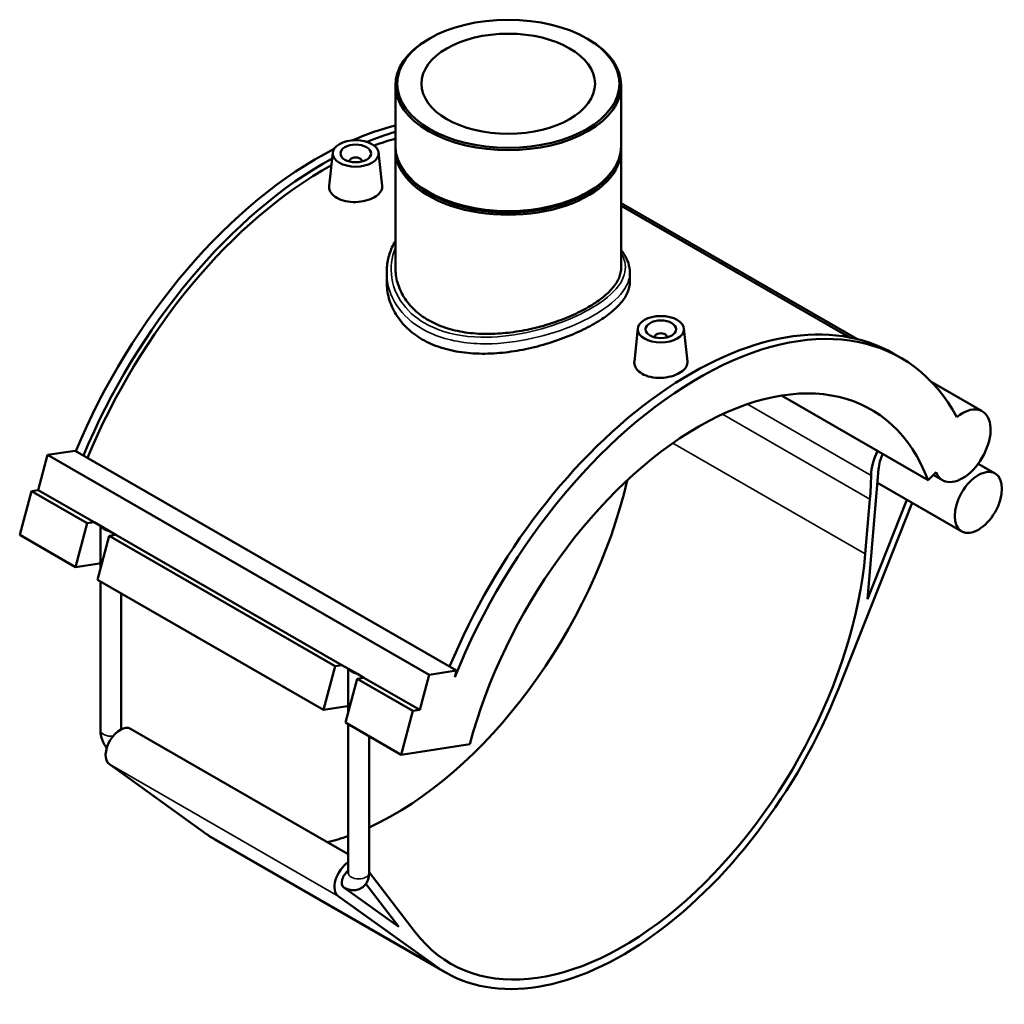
# Model space of a CAD drawing. Header units: millimetres. Extents: x -15 to 1117, y -217 to 1281.
# Tile 8 of 8: x 796 to 1117, y 645 to 966. Entities that reach past the tile are written whole.
import ezdxf

# ---------------------------------------------------------------- set-up
doc = ezdxf.new("R2010")
doc.units = ezdxf.units.MM
doc.layers.add('Visible (ISO)', color=7, linetype='Continuous', lineweight=50)
doc.layers.add('Visible Narrow (ISO)', color=7, linetype='Continuous', lineweight=35)

msp = doc.modelspace()

# ---------------------------------------------------------------- linework, layer by layer
at = {"layer": 'Visible (ISO)'}
for p, q in [((929.442, 960.034), (929.04, 959.8)), ((980.919, 960.034), (981.321, 959.8)), ((918.354, 944.863), (918.354, 925.023)), ((992.007, 944.863), (992.007, 925.023)), ((897.914, 922.855), (896.757, 912.062)), ((912.886, 922.855), (914.046, 912.033)), ((918.354, 923.797), (918.354, 885.343)), ((992.007, 923.797), (992.007, 885.343)), ((903.4, 920.136), (903.4, 919.95)), ((907.4, 920.136), (907.4, 919.95)), ((929.395, 909.88), (929.04, 910.086)), ((980.966, 909.88), (981.321, 910.086)), ((992.007, 906.378), (1068.871, 862.114)), ((992.007, 905.508), (1066.452, 862.638)), ((915.521, 883.793), (915.521, 880.677)), ((994.84, 883.793), (994.84, 880.677)), ((997.475, 865.522), (996.318, 854.729)), ((1012.446, 865.522), (1013.607, 854.7)), ((1002.961, 862.617), (1002.961, 862.803)), ((1006.961, 862.617), (1006.961, 862.803)), ((1083.259, 855.945), (1080.77, 857.379)), ((1093.328, 848.031), (1109.848, 838.517)), ((1044.324, 843.638), (1092.158, 816.093)), ((804.876, 824.264), (813.846, 825.655)), ((813.846, 825.655), (938.297, 753.988)), ((801.829, 812.829), (804.876, 824.264)), ((804.876, 824.264), (929.327, 752.598)), ((1072.385, 777.255), (1075.995, 819.624)), ((1108.49, 821.408), (1113.996, 818.238)), ((1092.158, 816.093), (1094.745, 818.672)), ((1093.845, 817.774), (1096.893, 816.019)), ((799.586, 812.482), (801.829, 812.829)), ((801.829, 812.829), (820.028, 802.349)), ((1075.616, 815.174), (1103.113, 799.339)), ((795.777, 798.188), (799.586, 812.482)), ((799.586, 812.482), (817.785, 802.001)), ((1073.166, 809.901), (1071.641, 792.008)), ((1085.234, 809.636), (1072.385, 777.255)), ((1062.94, 748.055), (1086.977, 808.632)), ((813.976, 787.708), (817.785, 802.001)), ((817.785, 802.001), (820.028, 802.349)), ((820.028, 802.349), (822.132, 801.138)), ((822.108, 787.234), (822.108, 801.151)), ((822.132, 801.138), (825.084, 799.438)), ((795.777, 798.188), (813.976, 787.708)), ((824.945, 797.879), (821.136, 783.585)), ((827.187, 798.226), (824.945, 797.879)), ((824.945, 797.879), (898.678, 755.418)), ((825.084, 799.438), (827.187, 798.226)), ((827.187, 798.226), (900.921, 755.766)), ((821.825, 788.925), (813.976, 787.708)), ((821.136, 783.585), (894.869, 741.125)), ((822.108, 734.52), (822.108, 783.025)), ((828.858, 734.793), (828.858, 779.138)), ((894.869, 741.125), (898.678, 755.418)), ((898.678, 755.418), (900.921, 755.766)), ((900.921, 755.766), (903.025, 754.554)), ((903.001, 740.651), (903.001, 754.568)), ((903.025, 754.554), (905.977, 752.855)), ((905.977, 752.855), (908.08, 751.643)), ((926.28, 741.163), (929.327, 752.598)), ((929.327, 752.598), (938.297, 753.988)), ((938.297, 753.988), (937.73, 751.859)), ((905.838, 751.295), (902.029, 737.002)), ((908.08, 751.643), (905.838, 751.295)), ((905.838, 751.295), (924.037, 740.815)), ((908.08, 751.643), (926.28, 741.163)), ((902.718, 742.342), (894.869, 741.125)), ((920.228, 726.522), (924.037, 740.815)), ((924.037, 740.815), (926.28, 741.163)), ((902.029, 737.002), (920.228, 726.522)), ((903.001, 687.937), (903.001, 736.442)), ((831.963, 734.981), (903.001, 694.072)), ((909.751, 687.937), (909.751, 732.555)), ((920.228, 726.522), (942.654, 729.999)), ((856.736, 700.625), (825.035, 723.405)), ((860.02, 698.507), (934.69, 655.507)), ((924.8, 668.661), (909.751, 688.218)), ((908.669, 684.366), (919.445, 670.362)), ((919.445, 670.362), (901.485, 683.268)), ((901.531, 683.235), (901.581, 683.207)), ((899.705, 680.405), (931.406, 657.625))]:
    msp.add_line(p, q, dxfattribs=at)
for centre, major_axis, ratio in [((955.18, 945.326), (36.26, 0), 0.5758617), ((955.18, 945.326), (28.328, 0), 0.5758617), ((905.4, 922.589), (7.5, 0), 0.5758617), ((905.4, 922.589), (5, 0), 0.5758617), ((1004.961, 865.256), (7.5, 0), 0.5758617), ((1004.961, 865.256), (5, 0), 0.5758617), ((1108.555, 808.789), (5.441, 9.449), 0.5780931)]:
    msp.add_ellipse(centre, major_axis=major_axis, ratio=ratio, dxfattribs=at)
for centre, major_axis, ratio, start_param, end_param in [((955.18, 944.863), (-36.826, 0), 0.5758617, 5.5016397, 10.2063236), ((892.955, 813.255), (-65.854, -114.357), 0.5780931, 3.6493831, 3.8035551), ((895.444, 811.822), (65.854, 114.357), 0.5780931, 0.535407, 0.6375417), ((895.444, 811.822), (-64.562, -112.114), 0.5780931, 3.6719309, 3.7495372), ((892.955, 813.255), (-65.854, -114.357), 0.5780931, 3.8671613, 4.9318791), ((955.18, 923.797), (-36.826, 0), 0.5758617, 6.254268, 9.4536952), ((955.18, 925.023), (36.826, 0), 0.5758617, 3.1415927, 6.2831853), ((895.444, 811.822), (65.854, 114.357), 0.5780931, 0.75914, 1.7902864), ((905.4, 920.136), (-2, 0), 0.5758617, 2.9729035, 6.4518745), ((895.444, 811.822), (-64.562, -112.114), 0.5780931, 3.9028818, 4.936343), ((955.18, 924.206), (-36.326, 0), 0.5758617, 0.3416813, 2.7999114), ((955.18, 924.615), (-36.326, 0), 0.5758617, 0.7815456, 2.360047), ((1014.917, 743.022), (65.854, 114.357), 0.5780931, 0, 1.7902864), ((1017.406, 741.589), (65.854, 114.357), 0.5780931, 5.94231, 8.0900257), ((1004.961, 862.803), (-2, 0), 0.5758617, 2.9729035, 6.4518745), ((1017.406, 741.589), (56.141, 97.491), 0.5780931, 5.8449193, 8.2883802), ((1103.371, 827.268), (-6.478, -11.249), 0.5780931, 5.8449193, 10.4055672), ((1083.665, 823.122), (-7.126, -12.374), 0.5780931, 4.842527, 5.4736225), ((1083.665, 823.122), (-5.441, -9.449), 0.5780931, 4.883156, 5.3926013), ((917.845, 798.922), (56.141, 97.491), 0.5780931, 3.8231337, 5.2003789), ((994.04, 773.815), (56.141, 97.491), 0.5780931, 5.3926013, 5.4736225), ((825.483, 800.579), (3.363, -0.811), 0.3478124, 3.3439126, 4.6773569), ((992.516, 755.922), (-56.141, -97.491), 0.5780931, 6.0483182, 8.5341939), ((825.405, 786.864), (-4.892, 1.304), 0.3434135, 5.5394352, 5.6201311), ((906.376, 753.995), (3.363, -0.811), 0.3478124, 3.3439126, 4.6773569), ((992.516, 755.922), (-57.825, -100.415), 0.5780931, 6.2248901, 8.1009441), ((906.298, 740.281), (-4.892, 1.304), 0.3434135, 5.5394352, 5.6201311), ((828.594, 729.131), (-3.368, -5.849), 0.5780931, 3.1415927, 6.2248901), ((917.845, 798.922), (-57.825, -100.415), 0.5780931, 6.2248901, 6.2831853), ((917.845, 798.922), (56.141, 97.491), 0.5780931, 3.6500464, 3.737357), ((903.265, 686.131), (-3.368, -5.849), 0.5780931, 3.9803402, 6.2248901), ((903.265, 686.131), (-1.684, -2.925), 0.5780931, 4.0357931, 6.2248901)]:
    msp.add_ellipse(centre, major_axis=major_axis, ratio=ratio, start_param=start_param, end_param=end_param, dxfattribs=at)
for points, knots in [([(914.045, 912.033), (914.056, 911.935), (914.061, 911.839), (914.058, 911.147), (913.839, 910.511), (912.952, 909.328), (912.284, 908.78), (910.746, 907.894), (909.773, 907.498), (907.641, 906.942), (906.482, 906.784), (904.307, 906.721), (903.147, 906.813), (901.011, 907.275), (900.036, 907.646), (898.497, 908.532), (897.832, 909.106), (896.951, 910.381), (896.736, 911.081), (896.739, 911.844), (896.746, 911.953), (896.758, 912.062)], [0.6005163, 0.6005163, 0.6005163, 0.6005163, 0.6529285, 0.6529285, 0.9791732, 0.9791732, 1.3054179, 1.3054179, 1.6316626, 1.6316626, 1.9579073, 1.9579073, 2.2843715, 2.2843715, 2.6108358, 2.6108358, 2.9373001, 2.9373001, 3.2637643, 3.2637643, 3.3171471, 3.3171471, 3.3171471, 3.3171471]), ([(915.521, 883.793), (915.521, 885.279), (915.687, 886.765), (916.344, 889.674), (916.834, 891.098), (917.746, 893.03), (918.037, 893.583), (918.354, 894.126)], [27.065007, 27.065007, 27.065007, 27.065007, 27.6601363, 27.6601363, 28.2525427, 28.2525427, 28.4953867, 28.4953867, 28.4953867, 28.4953867]), ([(992.007, 891.087), (992.37, 890.629), (992.701, 890.164), (993.591, 888.758), (994.052, 887.795), (994.677, 885.82), (994.84, 884.808), (994.84, 883.793)], [37.7009133, 37.7009133, 37.7009133, 37.7009133, 37.9815479, 37.9815479, 38.5376632, 38.5376632, 39.0937784, 39.0937784, 39.0937784, 39.0937784]), ([(929.14, 868.227), (927.496, 869.174), (925.957, 870.295), (923.249, 872.832), (922.081, 874.247), (920.207, 877.262), (919.5, 878.863), (918.573, 882.109), (918.354, 883.755), (918.354, 885.343)], [0, 0, 0, 0, 0.6975253, 0.6975253, 1.3950506, 1.3950506, 2.0925759, 2.0925759, 2.7901011, 2.7901011, 2.7901011, 2.7901011]), ([(992.007, 885.343), (992.007, 884.28), (991.787, 883.179), (990.861, 880.954), (990.154, 879.829), (988.28, 877.608), (987.111, 876.509), (984.403, 874.392), (982.864, 873.374), (979.577, 871.481), (977.721, 870.544), (973.687, 868.779), (971.509, 867.95), (966.972, 866.479), (964.61, 865.837), (959.865, 864.796), (957.483, 864.399), (952.878, 863.874), (950.495, 863.727), (945.751, 863.746), (943.389, 863.912), (938.852, 864.589), (936.674, 865.101), (932.64, 866.447), (930.784, 867.28), (929.14, 868.227)], [13.9493711, 13.9493711, 13.9493711, 13.9493711, 14.6467546, 14.6467546, 15.3441381, 15.3441381, 16.0415215, 16.0415215, 16.738905, 16.738905, 17.4362884, 17.4362884, 18.1336719, 18.1336719, 18.8310554, 18.8310554, 19.5284388, 19.5284388, 20.2259641, 20.2259641, 20.9234894, 20.9234894, 21.6210147, 21.6210147, 22.31854, 22.31854, 22.31854, 22.31854]), ([(994.84, 880.677), (994.84, 879.569), (994.604, 878.421), (993.608, 876.093), (992.848, 874.914), (990.831, 872.573), (989.572, 871.409), (986.655, 869.155), (984.996, 868.064), (981.451, 866.022), (979.451, 865.006), (975.103, 863.077), (972.756, 862.164), (967.87, 860.53), (965.327, 859.807), (960.22, 858.621), (957.657, 858.157), (952.703, 857.521), (950.139, 857.326), (945.033, 857.275), (942.491, 857.42), (937.606, 858.092), (935.259, 858.62), (930.911, 860.039), (928.91, 860.93), (925.364, 862.972), (923.705, 864.189), (920.788, 866.953), (919.53, 868.501), (917.513, 871.804), (916.753, 873.561), (915.757, 877.126), (915.521, 878.933), (915.521, 880.677)], [3.009339, 3.009339, 3.009339, 3.009339, 3.7614284, 3.7614284, 4.5135179, 4.5135179, 5.2656073, 5.2656073, 6.0176968, 6.0176968, 6.7697862, 6.7697862, 7.5218757, 7.5218757, 8.2739651, 8.2739651, 9.0260546, 9.0260546, 9.7783893, 9.7783893, 10.5307241, 10.5307241, 11.2830588, 11.2830588, 12.0353936, 12.0353936, 12.7877283, 12.7877283, 13.540063, 13.540063, 14.2923978, 14.2923978, 15.0447325, 15.0447325, 15.0447325, 15.0447325]), ([(1013.606, 854.7), (1013.617, 854.602), (1013.622, 854.506), (1013.619, 853.814), (1013.399, 853.178), (1012.512, 851.995), (1011.845, 851.447), (1010.307, 850.561), (1009.334, 850.165), (1007.201, 849.609), (1006.043, 849.451), (1003.868, 849.388), (1002.707, 849.48), (1000.572, 849.942), (999.597, 850.313), (998.827, 850.756), (998.058, 851.199), (997.392, 851.773), (996.512, 853.048), (996.297, 853.748), (996.3, 854.511), (996.306, 854.62), (996.318, 854.729)], [3.2113521, 3.2113521, 3.2113521, 3.2113521, 3.2637643, 3.2637643, 3.590009, 3.590009, 3.9162537, 3.9162537, 4.2424984, 4.2424984, 4.568743, 4.568743, 4.8952073, 4.8952073, 5.2216716, 5.2216716, 5.2216716, 5.5481358, 5.5481358, 5.8746001, 5.8746001, 5.9279829, 5.9279829, 5.9279829, 5.9279829]), ([(824.18, 728.688), (824.122, 728.766), (824.065, 728.845), (823.625, 729.467), (823.291, 730.046), (822.734, 731.253), (822.511, 731.881), (822.199, 733.173), (822.108, 733.838), (822.108, 734.52)], [3.72397862, 3.72397862, 3.72397862, 3.72397862, 3.76991118, 3.76991118, 4.08407045, 4.08407045, 4.39822972, 4.39822972, 4.71238898, 4.71238898, 4.71238898, 4.71238898]), ([(909.751, 687.937), (909.751, 687.254), (909.662, 686.55), (909.207, 685.193), (908.858, 684.536), (907.953, 683.529), (907.47, 683.15), (906.433, 682.62), (905.892, 682.456), (904.776, 682.302), (904.206, 682.328), (903.016, 682.541), (902.417, 682.766), (901.772, 683.099), (901.676, 683.152), (901.581, 683.207)], [1.5707963, 1.5707963, 1.5707963, 1.5707963, 1.8849556, 1.8849556, 2.1712538, 2.1712538, 2.3867685, 2.3867685, 2.5883527, 2.5883527, 2.8111501, 2.8111501, 3.0911083, 3.0911083, 3.1415927, 3.1415927, 3.1415927, 3.1415927])]:
    msp.add_open_spline(points, degree=3, knots=knots, dxfattribs=at)
msp.add_open_spline([(903.001, 687.937), (903.001, 687.907), (902.999, 687.891), (902.999, 687.891)], degree=3, dxfattribs=at)
at = {"layer": 'Visible Narrow (ISO)'}
for p, q in [((1073.57, 817.569), (1033.188, 840.823)), ((1025.117, 837.57), (1073.166, 809.901)), ((1008.901, 828.138), (1071.641, 792.008)), ((821.825, 788.925), (822.108, 789.986)), ((902.718, 742.342), (903.001, 743.403)), ((825.035, 723.405), (899.705, 680.405)), ((856.736, 700.625), (931.406, 657.625))]:
    msp.add_line(p, q, dxfattribs=at)
for centre, major_axis, ratio, start_param, end_param in [((825.483, 734.52), (-3.375, 0), 0.5758617, 0, 1.8110823), ((906.376, 687.937), (3.375, 0), 0.5758617, 3.1415927, 6.2831853), ((903.265, 686.131), (-1.684, -2.925), 0.5780931, 6.2248901, 6.2831853)]:
    msp.add_ellipse(centre, major_axis=major_axis, ratio=ratio, start_param=start_param, end_param=end_param, dxfattribs=at)
for points, knots in [([(992.006, 890.069), (992.391, 889.418), (992.697, 888.765), (993.698, 885.841), (993.491, 883.553), (991.022, 878.773), (988.554, 876.275), (982.209, 871.91), (978.619, 870.01), (970.356, 866.607), (965.641, 865.136), (955.972, 863.126), (951.018, 862.589), (940.522, 862.789), (935.076, 863.842), (926.962, 867.495), (923.956, 869.703), (919.275, 875.187), (917.74, 878.529), (916.682, 885.296), (917.076, 888.706), (918.354, 891.882)], [13.9762872, 13.9762872, 13.9762872, 13.9762872, 14.4125995, 14.4125995, 15.9241089, 15.9241089, 17.5810878, 17.5810878, 18.9800138, 18.9800138, 20.4575825, 20.4575825, 21.9314608, 21.9314608, 23.7137086, 23.7137086, 25.1093624, 25.1093624, 26.625331, 26.625331, 28.0759501, 28.0759501, 28.0759501, 28.0759501]), ([(915.523, 883.793), (915.522, 882.751), (915.607, 881.709), (916.374, 877.114), (918, 873.665), (922.915, 867.986), (926.06, 865.689), (934.528, 861.853), (940.2, 860.714), (951.112, 860.407), (956.256, 860.914), (966.284, 862.907), (971.168, 864.393), (979.713, 867.867), (983.42, 869.822), (989.953, 874.344), (992.482, 876.951), (994.487, 880.975), (994.837, 882.385), (994.838, 883.793)], [-27.065007, -27.065007, -27.065007, -27.065007, -26.625331, -26.625331, -25.1093624, -25.1093624, -23.7137086, -23.7137086, -21.9314608, -21.9314608, -20.4575825, -20.4575825, -18.9800138, -18.9800138, -17.5810878, -17.5810878, -15.9241089, -15.9241089, -15.0362568, -15.0362568, -15.0362568, -15.0362568])]:
    msp.add_open_spline(points, degree=3, knots=knots, dxfattribs=at)

doc.saveas('drawing.dxf')
